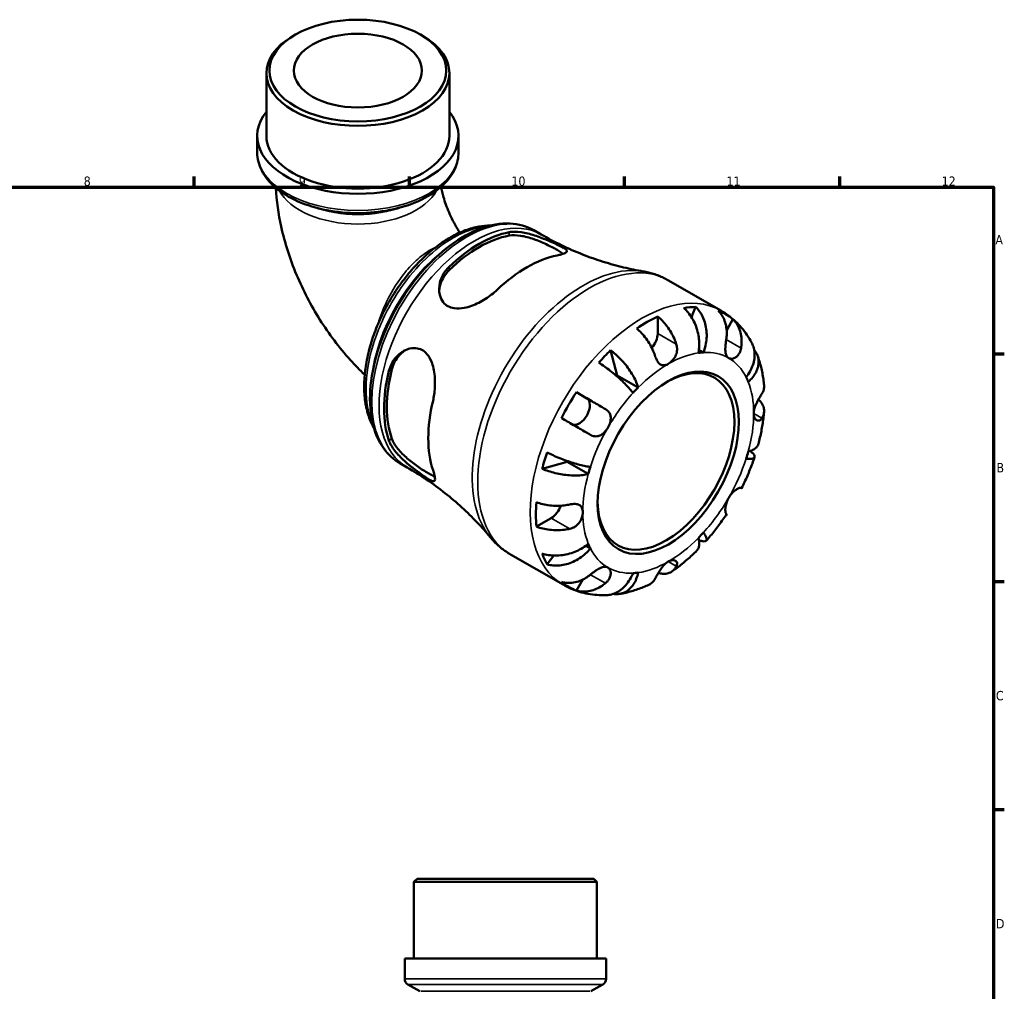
# Model space of a CAD drawing. Header units: millimetres. Extents: x 0 to 902, y -198 to 629.
# Tile 5 of 5: x 504 to 825, y 312 to 629. Entities that reach past the tile are written whole.
import ezdxf

# ---------------------------------------------------------------- set-up
doc = ezdxf.new("R2010")
doc.units = ezdxf.units.MM
for name, color, linetype, lineweight in [('Border (ANSI)', 7, 'Continuous', 70), ('Visible (ANSI)', 7, 'Continuous', 50), ('Visible Narrow (ANSI)', 7, 'Continuous', 35)]:
    doc.layers.add(name, color=color, linetype=linetype, lineweight=lineweight)
doc.styles.add('Note Text (ANSI)', font='tahoma.ttf')

# ---------------------------------------------------------------- blocks, each defined once
blk = doc.blocks.new('Borders Default Border')
at = {"layer": 'Border (ANSI)'}
for p, q in [((560.67, 574), (560.67, 577.45)), ((630.75, 574), (630.75, 577.45)), ((700.83, 574), (700.83, 577.45)), ((770.92, 574), (770.92, 577.45)), ((821, 519.75), (824.45, 519.75)), ((821, 445.5), (824.45, 445.5)), ((821, 371.25), (824.45, 371.25))]:
    blk.add_line(p, q, dxfattribs=at)
at = {"layer": 'Border (ANSI)', "flags": 128}
blk.add_lwpolyline([(20, 20), (20, 574), (821, 574), (821, 20), (20, 20)], dxfattribs=at)
at = {"layer": 'Border (ANSI)', "attachment_point": 7, "style": 'Note Text (ANSI)'}
for s, insert, char_height in [('8', (524.63, 574.33), 3.05), ('9', (594.7, 574.34), 3.05), ('10', (663.96, 574.34), 3.048), ('11', (734.04, 574.4), 3.048), ('12', (804.13, 574.4), 3.048), ('A', (821.63, 555.35), 3.05), ('B', (821.99, 481.1), 3.05), ('C', (821.8, 406.8), 3.05), ('D', (821.81, 332.6), 3.05)]:
    blk.add_mtext(s, dxfattribs=dict(at, insert=insert, char_height=char_height))

msp = doc.modelspace()

# ---------------------------------------------------------------- linework, layer by layer
at = {"layer": 'Visible (ANSI)'}
for p, q in [((593.521, 623.616), (592.79, 623.192)), ((634.374, 623.616), (635.106, 623.192)), ((584.141, 590.687), (584.141, 611.101)), ((643.755, 590.687), (643.755, 611.101)), ((581.16, 585.283), (581.16, 590.687)), ((646.736, 585.283), (646.736, 590.687)), ((671.299, 559.94), (673.66, 558.58)), ((715.109, 543.626), (732.191, 533.789)), ((723.96, 534.982), (722.64, 531.63)), ((711.635, 531.863), (711.635, 526.304)), ((736.143, 530.954), (734.094, 527.405)), ((696.266, 520.862), (698.379, 512.634)), ((726.537, 520.16), (725.052, 521.016)), ((705.238, 508.684), (698.379, 512.634)), ((685.118, 507.178), (688.518, 505.205)), ((682.154, 484.532), (673.985, 482.27)), ((689.013, 480.582), (682.154, 484.532)), ((627.608, 484.071), (629.97, 482.711)), ((676.933, 466.199), (672.125, 463.43)), ((689.695, 456.35), (688.206, 457.207)), ((663.709, 454.368), (680.79, 444.531)), ((677.822, 453.997), (675.566, 451.161)), ((687.185, 446.158), (685.118, 442.576)), ((633.222, 348.741), (632.192, 347.711)), ((691.806, 347.711), (632.192, 347.711)), ((632.192, 322.741), (632.192, 347.711)), ((633.222, 348.741), (690.776, 348.741)), ((690.776, 348.741), (691.806, 347.711)), ((691.806, 322.741), (691.806, 347.711)), ((694.787, 322.741), (629.211, 322.741)), ((629.211, 316.131), (629.211, 322.741)), ((694.787, 316.131), (694.787, 322.741)), ((634.143, 312.094), (630.241, 314.347)), ((689.855, 312.094), (693.757, 314.347))]:
    msp.add_line(p, q, dxfattribs=at)
for centre, start, end in [((631.271, 316.131), 180, 240), ((692.727, 316.131), 300, 0)]:
    msp.add_arc(centre, 2.06, start, end, dxfattribs=at)
for centre, major_axis, ratio in [((613.948, 611.943), (-28.777, 0), 0.5758617), ((613.948, 611.943), (-20.865, 0), 0.5758617), ((715.064, 484.223), (-16.234, -28.19), 0.5780931)]:
    msp.add_ellipse(centre, major_axis=major_axis, ratio=ratio, dxfattribs=at)
for centre, major_axis, ratio, start_param, end_param in [((613.948, 611.101), (-29.807, 0), 0.5758617, 5.5016397, 10.2063236), ((613.948, 590.687), (-32.788, 0), 0.5758617, 5.8534856, 9.8544776), ((613.948, 590.687), (-29.807, 0), 0.5758617, 0, 3.1415927), ((653.454, 519.702), (21.853, 37.948), 0.5780931, 0.4614174, 1.1055115), ((653.454, 519.702), (21.216, 36.843), 0.5780931, 0.4513924, 1.1155365), ((669.046, 510.723), (-22.689, -39.399), 0.5780931, 3.6152766, 4.2348376), ((708.205, 488.173), (25.578, 44.417), 0.5780931, 0.3337497, 0.4477811), ((708.205, 488.173), (25.578, 44.417), 0.5780931, 6.1864849, 6.3760182), ((708.205, 488.173), (25.578, 44.417), 0.5780931, 0.6886978, 0.8782311), ((708.205, 524.329), (-2.42, -4.203), 0.5780931, 1.2344283, 2.3542608), ((708.205, 488.173), (25.578, 44.417), 0.5780931, 1.1191478, 1.2331792), ((715.064, 484.223), (19.649, 34.122), 0.5780931, 0.3587599, 0.4227708), ((714.336, 484.642), (15.72, 27.297), 0.5780931, 2.3704166, 7.0543614), ((653.454, 519.702), (21.853, 37.948), 0.5780931, 2.0322137, 2.6763079), ((653.454, 519.702), (21.216, 36.843), 0.5780931, 2.0221887, 2.6863328), ((708.205, 488.173), (-19.649, -34.122), 0.5780931, 4.2857507, 4.2916177), ((715.064, 484.223), (19.649, 34.122), 0.5780931, 5.8565471, 5.920558), ((708.205, 488.173), (25.578, 44.417), 0.5780931, 1.474096, 1.6636293), ((715.064, 484.223), (-19.649, -34.122), 0.5780931, 4.2857507, 4.3497617), ((669.046, 510.723), (-22.689, -39.399), 0.5780931, 5.1860729, 5.805634), ((686.093, 501.005), (2.42, 4.203), 0.5780931, 3.2062397, 6.2812516), ((708.205, 488.173), (25.578, 44.417), 0.5780931, 1.904546, 2.0185774), ((715.064, 484.223), (19.649, 34.122), 0.5780931, 5.0711489, 5.1351598), ((708.205, 488.173), (-19.649, -34.122), 0.5780931, 5.1283715, 5.1351598), ((715.064, 484.223), (-19.649, -34.122), 0.5780931, 5.0711489, 5.1351598), ((708.205, 488.173), (25.578, 44.417), 0.5780931, 2.2594941, 2.4490274), ((676.933, 470.164), (-2.42, -4.203), 0.5780931, 0.7834645, 1.9106207), ((715.064, 484.223), (19.649, 34.122), 0.5780931, 4.2857507, 4.3497617), ((715.064, 484.223), (-19.649, -34.122), 0.5780931, 5.8565471, 5.920558), ((708.205, 488.173), (-25.578, -44.417), 0.5780931, 5.8315368, 5.9455682), ((715.064, 484.223), (-19.649, -34.122), 0.5780931, 0.3587599, 0.4227708), ((708.205, 488.173), (-25.578, -44.417), 0.5780931, 6.1864849, 6.3760182)]:
    msp.add_ellipse(centre, major_axis=major_axis, ratio=ratio, start_param=start_param, end_param=end_param, dxfattribs=at)
for points, knots in [([(581.16, 585.283), (581.16, 583.261), (581.67, 581.246), (583.644, 577.369), (585.16, 575.522), (589.106, 572.124), (591.601, 570.6), (597.263, 568.1), (600.439, 567.13), (607.118, 565.84), (610.619, 565.517), (617.608, 565.539), (621.095, 565.881), (627.729, 567.204), (630.874, 568.186), (636.52, 570.722), (639.018, 572.278), (643.062, 575.85), (644.622, 577.865), (646.341, 581.726), (646.736, 583.502), (646.736, 585.283)], [3.9269908, 3.9269908, 3.9269908, 3.9269908, 4.2121507, 4.2121507, 4.5164594, 4.5164594, 4.843566, 4.843566, 5.1742181, 5.1742181, 5.5031186, 5.5031186, 5.8312188, 5.8312188, 6.1601667, 6.1601667, 6.4908456, 6.4908456, 6.8175085, 6.8175085, 7.0685835, 7.0685835, 7.0685835, 7.0685835]), ([(587.219, 573.75), (587.445, 569.489), (588.048, 565.277), (590.141, 555.791), (591.834, 550.556), (596.089, 540.403), (598.653, 535.488), (604.539, 526.153), (607.861, 521.733), (613.019, 515.999), (614.569, 514.398), (616.175, 512.86)], [3.2046184, 3.2046184, 3.2046184, 3.2046184, 3.4258285, 3.4258285, 3.7100643, 3.7100643, 3.9943002, 3.9943002, 4.278536, 4.278536, 4.3941821, 4.3941821, 4.3941821, 4.3941821]), ([(641.081, 574.1), (641.254, 573.073), (641.51, 571.93), (642.303, 569.148), (642.902, 567.465), (644.417, 563.96), (645.351, 562.137), (646.637, 559.985), (646.886, 559.582), (647.14, 559.184)], [3.35399005, 3.35399005, 3.35399005, 3.35399005, 3.51743258, 3.51743258, 3.72906455, 3.72906455, 3.95299073, 3.95299073, 4.00528799, 4.00528799, 4.00528799, 4.00528799]), ([(657.047, 561.46), (655.881, 561.465), (654.69, 561.362), (651.991, 560.9), (650.476, 560.485), (647.4, 559.349), (645.839, 558.62), (642.726, 556.874), (641.174, 555.855), (638.122, 553.556), (636.623, 552.278), (633.715, 549.499), (632.306, 547.999), (629.611, 544.818), (628.326, 543.137), (625.906, 539.636), (624.772, 537.816), (622.684, 534.082), (621.729, 532.168), (620.021, 528.291), (619.268, 526.328), (617.983, 522.399), (617.452, 520.433), (616.627, 516.545), (616.334, 514.624), (615.997, 510.871), (615.954, 509.04), (616.127, 505.519), (616.342, 503.827), (617.032, 500.639), (617.505, 499.141), (618.408, 497.057), (618.741, 496.39), (619.106, 495.754)], [7.3893367, 7.3893367, 7.3893367, 7.3893367, 7.5183372, 7.5183372, 7.6780391, 7.6780391, 7.8410825, 7.8410825, 8.005312, 8.005312, 8.1695804, 8.1695804, 8.333524, 8.333524, 8.4971069, 8.4971069, 8.6604617, 8.6604617, 8.8237332, 8.8237332, 8.9871186, 8.9871186, 9.1507607, 9.1507607, 9.3147735, 9.3147735, 9.479116, 9.479116, 9.6432868, 9.6432868, 9.8059086, 9.8059086, 9.8870011, 9.8870011, 9.8870011, 9.8870011]), ([(671.299, 559.94), (668.954, 561.29), (666.269, 562.032), (660.432, 562.272), (657.265, 561.713), (650.694, 559.321), (647.282, 557.421), (640.649, 552.485), (637.43, 549.442), (631.519, 542.547), (628.827, 538.699), (624.224, 530.581), (622.313, 526.312), (619.457, 517.76), (618.515, 513.477), (617.715, 505.302), (617.861, 501.411), (619.289, 494.438), (620.564, 491.345), (623.817, 486.854), (625.581, 485.238), (627.608, 484.071)], [5.4997209, 5.4997209, 5.4997209, 5.4997209, 5.7929356, 5.7929356, 6.1019464, 6.1019464, 6.4276795, 6.4276795, 6.7555425, 6.7555425, 7.0820997, 7.0820997, 7.4080963, 7.4080963, 7.7347334, 7.7347334, 8.0626536, 8.0626536, 8.3877728, 8.3877728, 8.6413135, 8.6413135, 8.6413135, 8.6413135]), ([(663.254, 559.306), (663.262, 559.307), (663.269, 559.308), (663.845, 559.416), (664.469, 559.465), (666.398, 559.449), (667.807, 559.238), (670.708, 558.531), (672.206, 558.039), (674.692, 557.102), (675.687, 556.693), (677.374, 555.965), (678.069, 555.652), (679.373, 555.043), (679.952, 554.76), (681.086, 554.157), (681.54, 553.871), (682.157, 553.287), (682.163, 553.016), (681.543, 552.521), (680.969, 552.294), (679.747, 551.965), (679.321, 551.865), (678.846, 551.767)], [-3.8955408, -3.8955408, -3.8955408, -3.8955408, -3.8922757, -3.8922757, -3.6389439, -3.6389439, -3.1579725, -3.1579725, -2.6857815, -2.6857815, -2.3575836, -2.3575836, -2.0942089, -2.0942089, -1.8110368, -1.8110368, -1.4230694, -1.4230694, -0.8979734, -0.8979734, -0.4181575, -0.4181575, -0.2054532, -0.2054532, -0.2054532, -0.2054532]), ([(663.254, 558.205), (664.283, 558.387), (665.57, 558.375), (668.359, 557.946), (669.862, 557.533), (672.577, 556.582), (673.982, 555.993), (675.962, 555.06), (676.602, 554.741), (677.796, 554.117), (678.351, 553.812), (679.341, 553.242), (679.8, 552.963), (680.426, 552.553), (680.632, 552.411), (680.818, 552.274)], [1.6846427, 1.6846427, 1.6846427, 1.6846427, 2.146151, 2.146151, 2.6076593, 2.6076593, 3.0277054, 3.0277054, 3.2377284, 3.2377284, 3.4477515, 3.4477515, 3.6577745, 3.6577745, 3.7750763, 3.7750763, 3.7750763, 3.7750763]), ([(673.66, 558.58), (675.839, 557.325), (678.064, 556.151), (682.561, 553.983), (684.832, 552.99), (689.372, 551.194), (691.641, 550.393), (696.128, 548.981), (698.346, 548.37), (702.689, 547.332), (704.814, 546.904), (706.872, 546.559)], [5.49972085, 5.49972085, 5.49972085, 5.49972085, 5.5421019, 5.5421019, 5.58448296, 5.58448296, 5.62686401, 5.62686401, 5.66924506, 5.66924506, 5.71162611, 5.71162611, 5.71162611, 5.71162611]), ([(659.245, 540.48), (658.715, 539.979), (658.138, 539.488), (656.232, 538.016), (654.799, 537.107), (651.778, 535.576), (650.172, 534.965), (647.485, 534.429), (646.376, 534.364), (644.603, 534.632), (643.914, 534.859), (642.702, 535.542), (642.191, 535.982), (641.229, 537.197), (640.853, 538.012), (640.338, 540.139), (640.358, 541.504), (640.986, 544.204), (641.609, 545.542), (642.853, 547.186), (643.235, 547.616), (643.653, 548.018)], [-3.9473698, -3.9473698, -3.9473698, -3.9473698, -3.7096209, -3.7096209, -3.209367, -3.209367, -2.6844563, -2.6844563, -2.3019845, -2.3019845, -2.0253087, -2.0253087, -1.7586739, -1.7586739, -1.4150477, -1.4150477, -0.9332676, -0.9332676, -0.4404999, -0.4404999, -0.2526284, -0.2526284, -0.2526284, -0.2526284]), ([(640.448, 540.133), (640.523, 541.184), (640.774, 542.283), (641.766, 544.667), (642.625, 545.915), (643.653, 546.917)], [0.94086717, 0.94086717, 0.94086717, 0.94086717, 1.30160049, 1.30160049, 1.76310877, 1.76310877, 1.76310877, 1.76310877]), ([(715.109, 543.626), (714.599, 543.919), (714.079, 544.194), (713.02, 544.705), (712.481, 544.94), (711.39, 545.372), (710.836, 545.568), (709.719, 545.92), (709.155, 546.075), (708.019, 546.347), (707.447, 546.463), (706.872, 546.559)], [5.49972085, 5.49972085, 5.49972085, 5.49972085, 5.5421019, 5.5421019, 5.58448296, 5.58448296, 5.62686401, 5.62686401, 5.66924506, 5.66924506, 5.71162611, 5.71162611, 5.71162611, 5.71162611]), ([(724.89, 520.001), (725.024, 520.674), (725.117, 521.439), (725.177, 523.009), (725.143, 523.814), (724.983, 525.29), (724.842, 526.097), (724.441, 527.683), (724.181, 528.463), (723.62, 529.842), (723.268, 530.569), (722.47, 531.933), (722.024, 532.57), (721.16, 533.63), (720.665, 534.154), (720.144, 534.612)], [5.4054322, 5.4054322, 5.4054322, 5.4054322, 5.6314379, 5.6314379, 5.8574437, 5.8574437, 6.0826169, 6.0826169, 6.3077901, 6.3077901, 6.5323479, 6.5323479, 6.7569058, 6.7569058, 6.9752088, 6.9752088, 6.9752088, 6.9752088]), ([(723.96, 534.982), (724.453, 534.521), (724.904, 533.993), (725.665, 532.923), (726.041, 532.279), (726.674, 530.899), (726.931, 530.163), (727.299, 528.765), (727.444, 527.974), (727.597, 526.364), (727.605, 525.544), (727.512, 524.044), (727.402, 523.225), (727.05, 521.627), (726.807, 520.847), (726.537, 520.16)], [0.2300349, 0.2300349, 0.2300349, 0.2300349, 0.4483378, 0.4483378, 0.6728957, 0.6728957, 0.8974535, 0.8974535, 1.1226267, 1.1226267, 1.3478, 1.3478, 1.5738057, 1.5738057, 1.7998115, 1.7998115, 1.7998115, 1.7998115]), ([(733.951, 524.391), (734.046, 524.971), (734.107, 525.582), (734.142, 526.961), (734.086, 527.724), (733.869, 529.075), (733.687, 529.787), (733.182, 531.127), (732.859, 531.753), (732.179, 532.798), (731.762, 533.315), (731.293, 533.769)], [5.9143146, 5.9143146, 5.9143146, 5.9143146, 6.0897305, 6.0897305, 6.3151304, 6.3151304, 6.5397196, 6.5397196, 6.7643088, 6.7643088, 6.9824261, 6.9824261, 6.9824261, 6.9824261]), ([(742.22, 523.378), (741.761, 524.218), (741.26, 525.038), (740.17, 526.631), (739.582, 527.404), (738.319, 528.886), (737.645, 529.596), (736.215, 530.94), (735.459, 531.574), (733.875, 532.752), (733.047, 533.296), (732.191, 533.789)], [5.1606161, 5.1606161, 5.1606161, 5.1606161, 5.22843705, 5.22843705, 5.296258, 5.296258, 5.36407895, 5.36407895, 5.4318999, 5.4318999, 5.49972085, 5.49972085, 5.49972085, 5.49972085]), ([(711.635, 531.863), (712.184, 531.417), (712.72, 530.912), (713.684, 529.894), (714.198, 529.286), (715.156, 527.991), (715.602, 527.304), (716.351, 526.004), (716.723, 525.272), (717.294, 523.952), (717.513, 523.368), (717.693, 522.815)], [0.2300371, 0.2300371, 0.2300371, 0.2300371, 0.4481544, 0.4481544, 0.6727436, 0.6727436, 0.8973328, 0.8973328, 1.1227327, 1.1227327, 1.2981486, 1.2981486, 1.2981486, 1.2981486]), ([(736.143, 530.954), (736.612, 530.5), (737.029, 529.984), (737.709, 528.939), (738.032, 528.312), (738.537, 526.973), (738.719, 526.26), (738.936, 524.909), (738.992, 524.146), (738.957, 522.767), (738.896, 522.156), (738.801, 521.576)], [0.2300371, 0.2300371, 0.2300371, 0.2300371, 0.4481544, 0.4481544, 0.6727436, 0.6727436, 0.8973328, 0.8973328, 1.1227327, 1.1227327, 1.2981486, 1.2981486, 1.2981486, 1.2981486]), ([(710.834, 518.865), (710.654, 519.418), (710.435, 520.002), (709.864, 521.322), (709.492, 522.054), (708.743, 523.354), (708.298, 524.041), (707.339, 525.336), (706.825, 525.944), (705.861, 526.962), (705.325, 527.467), (704.776, 527.913)], [5.9143146, 5.9143146, 5.9143146, 5.9143146, 6.0897305, 6.0897305, 6.3151304, 6.3151304, 6.5397196, 6.5397196, 6.7643088, 6.7643088, 6.9824261, 6.9824261, 6.9824261, 6.9824261]), ([(734.752, 518.323), (734.562, 518.433), (734.396, 518.581), (734.103, 518.961), (733.982, 519.196), (733.769, 519.823), (733.698, 520.235), (733.638, 521.133), (733.645, 521.605), (733.699, 522.444), (733.732, 522.793), (733.814, 523.481), (733.861, 523.816), (733.925, 524.227), (733.938, 524.309), (733.951, 524.391)], [0, 0, 0, 0, 0.11375655, 0.11375655, 0.23538098, 0.23538098, 0.39430899, 0.39430899, 0.54630686, 0.54630686, 0.65204055, 0.65204055, 0.75381821, 0.75381821, 0.77933795, 0.77933795, 0.77933795, 0.77933795]), ([(740.433, 512.096), (740.892, 512.673), (741.341, 513.333), (742.097, 514.697), (742.404, 515.401), (742.845, 516.7), (743.02, 517.414), (743.208, 518.826), (743.221, 519.525), (743.119, 520.769), (742.994, 521.429), (742.639, 522.522), (742.442, 522.971), (742.22, 523.378)], [5.4054322, 5.4054322, 5.4054322, 5.4054322, 5.6314379, 5.6314379, 5.8574437, 5.8574437, 6.0826169, 6.0826169, 6.3077901, 6.3077901, 6.5323479, 6.5323479, 6.7012297, 6.7012297, 6.7012297, 6.7012297]), ([(624.081, 514.118), (624.084, 514.128), (624.086, 514.138), (624.28, 514.912), (624.548, 515.641), (625.525, 517.623), (626.41, 518.753), (628.472, 520.494), (629.646, 521.118), (631.701, 521.605), (632.553, 521.639), (634.028, 521.352), (634.648, 521.103), (635.828, 520.337), (636.364, 519.813), (637.456, 518.324), (637.932, 517.288), (638.751, 514.624), (638.993, 512.91), (639.116, 509.578), (639.028, 507.956), (638.705, 505.724), (638.579, 505.059), (638.427, 504.422)], [-3.8955408, -3.8955408, -3.8955408, -3.8955408, -3.8922757, -3.8922757, -3.6389439, -3.6389439, -3.1579725, -3.1579725, -2.6857815, -2.6857815, -2.3575836, -2.3575836, -2.0942089, -2.0942089, -1.8110368, -1.8110368, -1.4230694, -1.4230694, -0.8979734, -0.8979734, -0.4181575, -0.4181575, -0.2054532, -0.2054532, -0.2054532, -0.2054532]), ([(625.034, 514.667), (625.388, 516.06), (626.04, 517.43), (627.616, 519.49), (628.45, 520.264), (629.33, 520.857)], [1.68464271, 1.68464271, 1.68464271, 1.68464271, 2.14615099, 2.14615099, 2.50934777, 2.50934777, 2.50934777, 2.50934777]), ([(696.266, 520.862), (696.844, 520.436), (697.423, 519.961), (698.488, 519.016), (699.069, 518.457), (700.189, 517.278), (700.727, 516.659), (701.664, 515.496), (702.148, 514.845), (703.031, 513.537), (703.43, 512.878), (704.082, 511.686), (704.395, 511.042), (704.907, 509.801), (705.104, 509.203), (705.238, 508.684)], [0.2300349, 0.2300349, 0.2300349, 0.2300349, 0.4483378, 0.4483378, 0.6728957, 0.6728957, 0.8974535, 0.8974535, 1.1226267, 1.1226267, 1.3478, 1.3478, 1.5738057, 1.5738057, 1.7998115, 1.7998115, 1.7998115, 1.7998115]), ([(717.693, 522.815), (717.76, 522.609), (717.814, 522.399), (717.898, 521.952), (717.925, 521.715), (717.948, 521.171), (717.932, 520.864), (717.808, 519.997), (717.634, 519.453), (717.116, 518.398), (716.77, 517.906), (715.968, 517.037), (715.518, 516.675), (715.064, 516.414)], [-0.78516465, -0.78516465, -0.78516465, -0.78516465, -0.71674204, -0.71674204, -0.64259311, -0.64259311, -0.54817339, -0.54817339, -0.37584493, -0.37584493, -0.19265918, -0.19265918, 0, 0, 0, 0]), ([(738.801, 521.576), (738.781, 521.454), (738.758, 521.333), (738.658, 520.899), (738.561, 520.597), (738.308, 520.005), (738.15, 519.722), (737.705, 519.1), (737.399, 518.799), (736.678, 518.307), (736.263, 518.152), (735.455, 518.061), (735.072, 518.136), (734.752, 518.323)], [-0.78090098, -0.78090098, -0.78090098, -0.78090098, -0.74249641, -0.74249641, -0.64168011, -0.64168011, -0.53308797, -0.53308797, -0.37727943, -0.37727943, -0.19250343, -0.19250343, 0, 0, 0, 0]), ([(743.053, 521.015), (743.229, 520.804), (743.386, 520.589), (743.815, 519.924), (744.068, 519.399), (744.405, 518.303), (744.49, 517.731), (744.512, 516.664), (744.451, 516.071), (744.161, 514.886), (743.931, 514.293), (743.385, 513.227), (743.019, 512.655), (742.142, 511.559), (741.631, 511.037), (741.115, 510.585)], [0.343344, 0.343344, 0.343344, 0.343344, 0.4483378, 0.4483378, 0.6728957, 0.6728957, 0.8974535, 0.8974535, 1.1226267, 1.1226267, 1.3478, 1.3478, 1.5738057, 1.5738057, 1.7998115, 1.7998115, 1.7998115, 1.7998115]), ([(703.592, 506.947), (703.321, 507.322), (702.974, 507.762), (702.169, 508.694), (701.713, 509.187), (700.808, 510.113), (700.276, 510.631), (699.146, 511.679), (698.546, 512.208), (697.417, 513.167), (696.783, 513.686), (695.498, 514.69), (694.847, 515.176), (693.68, 516.013), (693.057, 516.441), (692.45, 516.837)], [5.4054322, 5.4054322, 5.4054322, 5.4054322, 5.6314379, 5.6314379, 5.8574437, 5.8574437, 6.0826169, 6.0826169, 6.3077901, 6.3077901, 6.5323479, 6.5323479, 6.7569058, 6.7569058, 6.9752088, 6.9752088, 6.9752088, 6.9752088]), ([(715.064, 516.414), (714.721, 516.216), (714.38, 516.079), (713.679, 515.929), (713.326, 515.936), (712.692, 516.125), (712.411, 516.29), (711.926, 516.736), (711.721, 516.995), (711.415, 517.489), (711.306, 517.695), (711.112, 518.111), (711.027, 518.318), (710.909, 518.642), (710.871, 518.753), (710.834, 518.865)], [0, 0, 0, 0, 0.14558971, 0.14558971, 0.30930841, 0.30930841, 0.45830506, 0.45830506, 0.58735107, 0.58735107, 0.66775406, 0.66775406, 0.73999155, 0.73999155, 0.77632248, 0.77632248, 0.77632248, 0.77632248]), ([(746.267, 509.445), (746.206, 510.111), (746.13, 510.775), (745.946, 512.095), (745.838, 512.752), (745.59, 514.058), (745.449, 514.708), (745.134, 515.998), (744.959, 516.638), (744.572, 517.909), (744.361, 518.539), (744.131, 519.163)], [4.81274509, 4.81274509, 4.81274509, 4.81274509, 4.86032414, 4.86032414, 4.90790319, 4.90790319, 4.95548224, 4.95548224, 5.00306129, 5.00306129, 5.05064034, 5.05064034, 5.05064034, 5.05064034]), ([(685.118, 507.178), (685.746, 506.816), (686.402, 506.438), (687.649, 505.718), (688.354, 505.312), (689.767, 504.496), (690.476, 504.087), (691.756, 503.347), (692.445, 502.949), (693.622, 502.268), (694.121, 501.979), (694.576, 501.716)], [0.2300371, 0.2300371, 0.2300371, 0.2300371, 0.4481544, 0.4481544, 0.6727436, 0.6727436, 0.8973328, 0.8973328, 1.1227327, 1.1227327, 1.2981486, 1.2981486, 1.2981486, 1.2981486]), ([(745.536, 506.657), (745.745, 506.984), (745.921, 507.339), (746.207, 508.161), (746.283, 508.634), (746.284, 509.19), (746.278, 509.316), (746.266, 509.445)], [5.9143146, 5.9143146, 5.9143146, 5.9143146, 6.08973048, 6.08973048, 6.31513039, 6.31513039, 6.37937397, 6.37937397, 6.37937397, 6.37937397]), ([(742.906, 500.256), (742.906, 500.612), (742.948, 500.99), (743.117, 501.812), (743.251, 502.253), (743.635, 503.271), (743.904, 503.836), (744.379, 504.737), (744.575, 505.081), (744.903, 505.639), (745.038, 505.861), (745.294, 506.276), (745.414, 506.467), (745.528, 506.646), (745.532, 506.651), (745.536, 506.657)], [-3.37535926, -3.37535926, -3.37535926, -3.37535926, -3.24472064, -3.24472064, -3.10081281, -3.10081281, -2.91318515, -2.91318515, -2.78540812, -2.78540812, -2.69094331, -2.69094331, -2.59427293, -2.59427293, -2.59108226, -2.59108226, -2.59108226, -2.59108226]), ([(744.443, 504.843), (744.81, 504.504), (745.123, 504.15), (745.652, 503.412), (745.896, 502.96), (746.212, 502.038), (746.285, 501.567), (746.283, 500.704), (746.207, 500.231), (745.921, 499.409), (745.745, 499.054), (745.536, 498.727)], [0.2567891, 0.2567891, 0.2567891, 0.2567891, 0.4481544, 0.4481544, 0.6727436, 0.6727436, 0.8973328, 0.8973328, 1.1227327, 1.1227327, 1.2981486, 1.2981486, 1.2981486, 1.2981486]), ([(694.576, 501.716), (694.672, 501.661), (694.765, 501.602), (695.091, 501.378), (695.305, 501.194), (695.691, 500.769), (695.858, 500.526), (696.175, 499.883), (696.282, 499.467), (696.349, 498.496), (696.277, 497.941), (695.953, 496.789), (695.697, 496.204), (695.377, 495.648)], [-0.78090098, -0.78090098, -0.78090098, -0.78090098, -0.74249641, -0.74249641, -0.64168011, -0.64168011, -0.53308797, -0.53308797, -0.37727943, -0.37727943, -0.19250343, -0.19250343, 0, 0, 0, 0]), ([(744.434, 490.337), (744.617, 491.036), (744.789, 491.735), (745.109, 493.133), (745.256, 493.833), (745.527, 495.231), (745.65, 495.93), (745.871, 497.326), (745.969, 498.024), (746.139, 499.417), (746.211, 500.112), (746.27, 500.807)], [4.36891863, 4.36891863, 4.36891863, 4.36891863, 4.41717578, 4.41717578, 4.46543292, 4.46543292, 4.51369006, 4.51369006, 4.5619472, 4.5619472, 4.61020434, 4.61020434, 4.61020434, 4.61020434]), ([(689.726, 493.316), (689.271, 493.579), (688.772, 493.868), (687.595, 494.548), (686.906, 494.947), (685.626, 495.686), (684.917, 496.095), (683.504, 496.911), (682.799, 497.318), (681.552, 498.037), (680.896, 498.416), (680.268, 498.778)], [5.9143146, 5.9143146, 5.9143146, 5.9143146, 6.0897305, 6.0897305, 6.3151304, 6.3151304, 6.5397196, 6.5397196, 6.7643088, 6.7643088, 6.9824261, 6.9824261, 6.9824261, 6.9824261]), ([(745.536, 498.727), (745.478, 498.636), (745.417, 498.552), (745.239, 498.336), (745.116, 498.221), (744.838, 498.032), (744.683, 497.967), (744.282, 497.899), (744.037, 497.95), (743.552, 498.249), (743.326, 498.523), (742.998, 499.264), (742.906, 499.732), (742.906, 500.256)], [-0.77507703, -0.77507703, -0.77507703, -0.77507703, -0.72560399, -0.72560399, -0.63594265, -0.63594265, -0.53365641, -0.53365641, -0.3753162, -0.3753162, -0.19216783, -0.19216783, 0, 0, 0, 0]), ([(695.377, 495.648), (695.187, 495.32), (694.976, 495.005), (694.502, 494.398), (694.238, 494.111), (693.589, 493.531), (693.197, 493.269), (692.391, 492.916), (691.985, 492.822), (691.287, 492.804), (691.001, 492.837), (690.446, 492.975), (690.179, 493.078), (689.855, 493.244), (689.79, 493.279), (689.726, 493.316)], [0, 0, 0, 0, 0.11375655, 0.11375655, 0.23538098, 0.23538098, 0.39430899, 0.39430899, 0.54630686, 0.54630686, 0.65204055, 0.65204055, 0.75381821, 0.75381821, 0.77933795, 0.77933795, 0.77933795, 0.77933795]), ([(638.427, 481.76), (638.597, 481.245), (638.734, 480.781), (639.056, 479.51), (639.127, 478.906), (638.942, 478.191), (638.667, 478.102), (637.785, 478.412), (637.286, 478.685), (636.166, 479.395), (635.624, 479.761), (634.424, 480.603), (633.787, 481.064), (632.252, 482.213), (631.357, 482.911), (629.255, 484.666), (628.082, 485.747), (626.055, 487.965), (625.205, 489.109), (624.403, 490.638), (624.221, 491.053), (624.081, 491.456)], [-3.9473698, -3.9473698, -3.9473698, -3.9473698, -3.7096209, -3.7096209, -3.209367, -3.209367, -2.6844563, -2.6844563, -2.3019845, -2.3019845, -2.0253087, -2.0253087, -1.7586739, -1.7586739, -1.4150477, -1.4150477, -0.9332676, -0.9332676, -0.4404999, -0.4404999, -0.2526284, -0.2526284, -0.2526284, -0.2526284]), ([(638.979, 479.744), (638.759, 479.839), (638.522, 479.95), (637.842, 480.29), (637.37, 480.546), (636.875, 480.831), (636.38, 481.116), (635.838, 481.444), (634.7, 482.165), (634.103, 482.559), (632.305, 483.805), (631.092, 484.729), (628.912, 486.605), (627.804, 487.702), (626.04, 489.908), (625.388, 491.02), (625.034, 492.004)], [-0.3326622, -0.3326622, -0.3326622, -0.3326622, -0.2100231, -0.2100231, 0, 0, 0, 0.2100231, 0.2100231, 0.4200461, 0.4200461, 0.8400922, 0.8400922, 1.3016005, 1.3016005, 1.7631088, 1.7631088, 1.7631088, 1.7631088]), ([(675.566, 487.593), (676.213, 487.266), (676.895, 486.942), (678.204, 486.35), (678.951, 486.03), (680.463, 485.419), (681.229, 485.129), (682.624, 484.63), (683.382, 484.375), (684.854, 483.918), (685.568, 483.716), (686.821, 483.393), (687.475, 483.243), (688.683, 483.009), (689.236, 482.926), (689.695, 482.878)], [0.2300349, 0.2300349, 0.2300349, 0.2300349, 0.4483378, 0.4483378, 0.6728957, 0.6728957, 0.8974535, 0.8974535, 1.1226267, 1.1226267, 1.3478, 1.3478, 1.5738057, 1.5738057, 1.7998115, 1.7998115, 1.7998115, 1.7998115]), ([(741.777, 488.072), (741.853, 488.012), (741.925, 487.953), (742.307, 487.633), (742.588, 487.362), (742.994, 486.868), (743.119, 486.645), (743.221, 486.282), (743.208, 486.108), (743.02, 485.826), (742.845, 485.718), (742.404, 485.573), (742.097, 485.523), (741.341, 485.497), (740.892, 485.519), (740.433, 485.567)], [0.3998791, 0.3998791, 0.3998791, 0.3998791, 0.4483378, 0.4483378, 0.6728957, 0.6728957, 0.8974535, 0.8974535, 1.1226267, 1.1226267, 1.3478, 1.3478, 1.5738057, 1.5738057, 1.7998115, 1.7998115, 1.7998115, 1.7998115]), ([(741.115, 487.864), (741.631, 488.006), (742.142, 488.192), (743.019, 488.628), (743.385, 488.877), (743.931, 489.375), (744.161, 489.668), (744.36, 490.098), (744.402, 490.217), (744.433, 490.337)], [5.40543217, 5.40543217, 5.40543217, 5.40543217, 5.63143793, 5.63143793, 5.85744368, 5.85744368, 6.08261689, 6.08261689, 6.16604507, 6.16604507, 6.16604507, 6.16604507]), ([(738.976, 475.946), (739.306, 476.607), (739.626, 477.271), (740.247, 478.607), (740.547, 479.278), (741.128, 480.627), (741.409, 481.304), (741.949, 482.664), (742.209, 483.346), (742.707, 484.715), (742.946, 485.401), (743.173, 486.089)], [4.03168743, 4.03168743, 4.03168743, 4.03168743, 4.07951521, 4.07951521, 4.127343, 4.127343, 4.17517078, 4.17517078, 4.22299856, 4.22299856, 4.27082635, 4.27082635, 4.27082635, 4.27082635]), ([(657.037, 460.019), (655.705, 461.626), (654.269, 463.249), (651.191, 466.484), (649.55, 468.097), (646.076, 471.269), (644.244, 472.829), (640.413, 475.854), (638.414, 477.32), (634.282, 480.121), (632.149, 481.456), (629.97, 482.711)], [2.14622294, 2.14622294, 2.14622294, 2.14622294, 2.18860399, 2.18860399, 2.23098504, 2.23098504, 2.27336609, 2.27336609, 2.31574715, 2.31574715, 2.3581282, 2.3581282, 2.3581282, 2.3581282]), ([(689.013, 480.582), (688.498, 480.439), (687.882, 480.314), (686.553, 480.138), (685.839, 480.089), (684.482, 480.059), (683.713, 480.076), (682.138, 480.187), (681.333, 480.282), (679.858, 480.512), (679.052, 480.669), (677.471, 481.049), (676.696, 481.272), (675.345, 481.72), (674.644, 481.984), (673.985, 482.27)], [5.4054322, 5.4054322, 5.4054322, 5.4054322, 5.6314379, 5.6314379, 5.8574437, 5.8574437, 6.0826169, 6.0826169, 6.3077901, 6.3077901, 6.5323479, 6.5323479, 6.7569058, 6.7569058, 6.9752088, 6.9752088, 6.9752088, 6.9752088]), ([(734.752, 472.798), (734.941, 473.126), (735.153, 473.44), (735.623, 474.049), (735.883, 474.339), (736.497, 474.939), (736.85, 475.223), (737.5, 475.667), (737.791, 475.826), (738.21, 476.005), (738.359, 476.052), (738.598, 476.095), (738.69, 476.093), (738.773, 476.066), (738.788, 476.059), (738.801, 476.051)], [0, 0, 0, 0, 0.11375655, 0.11375655, 0.23538098, 0.23538098, 0.39430899, 0.39430899, 0.54630686, 0.54630686, 0.65204055, 0.65204055, 0.75381821, 0.75381821, 0.77933795, 0.77933795, 0.77933795, 0.77933795]), ([(738.801, 476.051), (738.896, 475.995), (738.957, 475.959), (738.992, 475.936), (738.936, 475.967), (738.804, 476.042), (738.777, 476.057), (738.746, 476.075)], [5.9143146, 5.9143146, 5.9143146, 5.9143146, 6.08973048, 6.08973048, 6.31513039, 6.31513039, 6.36380818, 6.36380818, 6.36380818, 6.36380818]), ([(733.951, 467.651), (733.931, 467.663), (733.912, 467.679), (733.843, 467.755), (733.798, 467.842), (733.72, 468.09), (733.688, 468.255), (733.641, 468.743), (733.64, 469.096), (733.726, 469.98), (733.828, 470.518), (734.179, 471.654), (734.431, 472.242), (734.752, 472.798)], [-0.78090098, -0.78090098, -0.78090098, -0.78090098, -0.74249641, -0.74249641, -0.64168011, -0.64168011, -0.53308797, -0.53308797, -0.37727943, -0.37727943, -0.19250343, -0.19250343, 0, 0, 0, 0]), ([(672.125, 471.361), (672.787, 471.109), (673.492, 470.898), (674.856, 470.573), (675.64, 470.433), (677.242, 470.251), (678.059, 470.209), (679.559, 470.21), (680.38, 470.254), (681.808, 470.419), (682.423, 470.52), (682.992, 470.641)], [0.2300371, 0.2300371, 0.2300371, 0.2300371, 0.4481544, 0.4481544, 0.6727436, 0.6727436, 0.8973328, 0.8973328, 1.1227327, 1.1227327, 1.2981486, 1.2981486, 1.2981486, 1.2981486]), ([(682.992, 470.641), (683.149, 470.674), (683.305, 470.703), (683.739, 470.772), (684.012, 470.801), (684.574, 470.826), (684.857, 470.817), (685.531, 470.728), (685.886, 470.614), (686.524, 470.227), (686.779, 469.936), (687.134, 469.18), (687.222, 468.713), (687.222, 468.189)], [-0.77507703, -0.77507703, -0.77507703, -0.77507703, -0.72560399, -0.72560399, -0.63594265, -0.63594265, -0.53365641, -0.53365641, -0.3753162, -0.3753162, -0.19216783, -0.19216783, 0, 0, 0, 0]), ([(687.222, 468.189), (687.222, 467.833), (687.181, 467.455), (687.006, 466.637), (686.864, 466.2), (686.416, 465.219), (686.078, 464.694), (685.371, 463.926), (685.051, 463.653), (684.447, 463.255), (684.177, 463.111), (683.613, 462.873), (683.319, 462.782), (683.012, 462.715), (683.002, 462.712), (682.992, 462.71)], [-3.37535926, -3.37535926, -3.37535926, -3.37535926, -3.24472064, -3.24472064, -3.10081281, -3.10081281, -2.91318515, -2.91318515, -2.78540812, -2.78540812, -2.69094331, -2.69094331, -2.59427293, -2.59427293, -2.59108226, -2.59108226, -2.59108226, -2.59108226]), ([(727.442, 458.843), (727.924, 459.384), (728.399, 459.933), (729.335, 461.049), (729.796, 461.615), (730.703, 462.762), (731.149, 463.343), (732.027, 464.52), (732.458, 465.116), (733.304, 466.321), (733.719, 466.93), (734.126, 467.546)], [3.58316782, 3.58316782, 3.58316782, 3.58316782, 3.63099395, 3.63099395, 3.67882009, 3.67882009, 3.72664622, 3.72664622, 3.77447236, 3.77447236, 3.82229849, 3.82229849, 3.82229849, 3.82229849]), ([(734.126, 467.546), (734.126, 467.546), (734.125, 467.547), (734.107, 467.559), (734.046, 467.595), (733.951, 467.651)], [1.09026008, 1.09026008, 1.09026008, 1.09026008, 1.12273273, 1.12273273, 1.29814862, 1.29814862, 1.29814862, 1.29814862]), ([(682.992, 462.71), (682.423, 462.59), (681.808, 462.489), (680.38, 462.324), (679.559, 462.28), (678.059, 462.279), (677.242, 462.321), (675.64, 462.503), (674.856, 462.643), (673.492, 462.968), (672.787, 463.179), (672.125, 463.43)], [5.9143146, 5.9143146, 5.9143146, 5.9143146, 6.0897305, 6.0897305, 6.3151304, 6.3151304, 6.5397196, 6.5397196, 6.7643088, 6.7643088, 6.9824261, 6.9824261, 6.9824261, 6.9824261]), ([(657.037, 460.019), (657.409, 459.571), (657.796, 459.134), (658.601, 458.288), (659.019, 457.878), (659.884, 457.088), (660.331, 456.708), (661.253, 455.98), (661.727, 455.633), (662.7, 454.973), (663.199, 454.661), (663.709, 454.368)], [2.14622294, 2.14622294, 2.14622294, 2.14622294, 2.18860399, 2.18860399, 2.23098504, 2.23098504, 2.27336609, 2.27336609, 2.31574715, 2.31574715, 2.3581282, 2.3581282, 2.3581282, 2.3581282]), ([(724.393, 455.629), (724.483, 455.718), (724.567, 455.816), (724.842, 456.208), (724.983, 456.555), (725.143, 457.28), (725.177, 457.724), (725.117, 458.705), (725.024, 459.242), (724.89, 459.762)], [1.03819276, 1.03819276, 1.03819276, 1.03819276, 1.12262674, 1.12262674, 1.34779995, 1.34779995, 1.5738057, 1.5738057, 1.79981146, 1.79981146, 1.79981146, 1.79981146]), ([(726.537, 461.498), (726.807, 461.123), (727.05, 460.744), (727.402, 460.072), (727.512, 459.779), (727.605, 459.321), (727.597, 459.113), (727.444, 458.805), (727.299, 458.704), (726.931, 458.607), (726.674, 458.602), (726.041, 458.702), (725.665, 458.808), (725.205, 458.973), (725.128, 459.002), (725.048, 459.032)], [5.4054322, 5.4054322, 5.4054322, 5.4054322, 5.6314379, 5.6314379, 5.8574437, 5.8574437, 6.0826169, 6.0826169, 6.3077901, 6.3077901, 6.5323479, 6.5323479, 6.7569058, 6.7569058, 6.7999154, 6.7999154, 6.7999154, 6.7999154]), ([(673.985, 454.663), (674.644, 454.442), (675.345, 454.276), (676.696, 454.06), (677.471, 453.993), (679.052, 453.984), (679.858, 454.043), (681.333, 454.248), (682.138, 454.412), (683.713, 454.858), (684.482, 455.14), (685.839, 455.739), (686.553, 456.111), (687.882, 456.946), (688.498, 457.409), (689.013, 457.86)], [0.2300349, 0.2300349, 0.2300349, 0.2300349, 0.4483378, 0.4483378, 0.6728957, 0.6728957, 0.8974535, 0.8974535, 1.1226267, 1.1226267, 1.3478, 1.3478, 1.5738057, 1.5738057, 1.7998115, 1.7998115, 1.7998115, 1.7998115]), ([(689.695, 456.35), (689.236, 455.773), (688.683, 455.173), (687.475, 454.069), (686.821, 453.564), (685.568, 452.734), (684.854, 452.331), (683.382, 451.657), (682.624, 451.387), (681.229, 451.006), (680.463, 450.859), (678.951, 450.715), (678.204, 450.719), (676.895, 450.841), (676.213, 450.967), (675.566, 451.161)], [5.4054322, 5.4054322, 5.4054322, 5.4054322, 5.6314379, 5.6314379, 5.8574437, 5.8574437, 6.0826169, 6.0826169, 6.3077901, 6.3077901, 6.5323479, 6.5323479, 6.7569058, 6.7569058, 6.9752088, 6.9752088, 6.9752088, 6.9752088]), ([(716.245, 448.813), (716.817, 449.21), (717.384, 449.619), (718.505, 450.461), (719.06, 450.894), (720.159, 451.783), (720.703, 452.238), (721.778, 453.171), (722.31, 453.648), (723.361, 454.623), (723.881, 455.121), (724.394, 455.629)], [3.2437468, 3.2437468, 3.2437468, 3.2437468, 3.29200675, 3.29200675, 3.34026669, 3.34026669, 3.38852664, 3.38852664, 3.43678658, 3.43678658, 3.48504653, 3.48504653, 3.48504653, 3.48504653]), ([(715.064, 452.032), (715.372, 452.209), (715.679, 452.338), (716.299, 452.5), (716.607, 452.522), (717.232, 452.437), (717.518, 452.291), (717.829, 451.92), (717.906, 451.738), (717.949, 451.383), (717.938, 451.221), (717.862, 450.88), (717.795, 450.702), (717.699, 450.515), (717.696, 450.509), (717.693, 450.503)], [-3.37535926, -3.37535926, -3.37535926, -3.37535926, -3.24472064, -3.24472064, -3.10081281, -3.10081281, -2.91318515, -2.91318515, -2.78540812, -2.78540812, -2.69094331, -2.69094331, -2.59427293, -2.59427293, -2.59108226, -2.59108226, -2.59108226, -2.59108226]), ([(689.726, 447.791), (689.822, 447.87), (689.919, 447.948), (690.276, 448.234), (690.542, 448.439), (691.102, 448.853), (691.396, 449.059), (692.111, 449.526), (692.524, 449.765), (693.398, 450.169), (693.842, 450.307), (694.676, 450.382), (695.056, 450.309), (695.377, 450.123)], [-0.78090098, -0.78090098, -0.78090098, -0.78090098, -0.74249641, -0.74249641, -0.64168011, -0.64168011, -0.53308797, -0.53308797, -0.37727943, -0.37727943, -0.19250343, -0.19250343, 0, 0, 0, 0]), ([(695.377, 450.123), (695.566, 450.013), (695.733, 449.865), (696.022, 449.487), (696.138, 449.254), (696.317, 448.647), (696.349, 448.257), (696.252, 447.45), (696.131, 447.043), (695.798, 446.365), (695.627, 446.095), (695.23, 445.589), (695.009, 445.355), (694.703, 445.082), (694.64, 445.029), (694.576, 444.976)], [0, 0, 0, 0, 0.11375655, 0.11375655, 0.23538098, 0.23538098, 0.39430899, 0.39430899, 0.54630686, 0.54630686, 0.65204055, 0.65204055, 0.75381821, 0.75381821, 0.77933795, 0.77933795, 0.77933795, 0.77933795]), ([(710.834, 446.553), (710.884, 446.648), (710.937, 446.749), (711.094, 447.046), (711.205, 447.253), (711.463, 447.723), (711.612, 447.988), (712.025, 448.691), (712.301, 449.133), (712.954, 450.071), (713.333, 450.55), (714.164, 451.408), (714.611, 451.771), (715.064, 452.032)], [-0.77507703, -0.77507703, -0.77507703, -0.77507703, -0.72560399, -0.72560399, -0.63594265, -0.63594265, -0.53365641, -0.53365641, -0.3753162, -0.3753162, -0.19216783, -0.19216783, 0, 0, 0, 0]), ([(717.693, 450.503), (717.513, 450.157), (717.294, 449.825), (716.723, 449.163), (716.351, 448.859), (715.602, 448.422), (715.156, 448.248), (714.198, 448.057), (713.684, 448.041), (712.778, 448.127), (712.314, 448.219), (711.835, 448.367)], [5.9143146, 5.9143146, 5.9143146, 5.9143146, 6.0897305, 6.0897305, 6.3151304, 6.3151304, 6.5397196, 6.5397196, 6.7643088, 6.7643088, 6.9557614, 6.9557614, 6.9557614, 6.9557614]), ([(680.268, 445.391), (680.896, 445.213), (681.552, 445.111), (682.799, 445.046), (683.504, 445.081), (684.917, 445.316), (685.626, 445.516), (686.906, 446.005), (687.595, 446.339), (688.772, 447.06), (689.271, 447.418), (689.726, 447.791)], [0.2300371, 0.2300371, 0.2300371, 0.2300371, 0.4481544, 0.4481544, 0.6727436, 0.6727436, 0.8973328, 0.8973328, 1.1227327, 1.1227327, 1.2981486, 1.2981486, 1.2981486, 1.2981486]), ([(694.664, 441.079), (695.14, 441.089), (695.643, 441.144), (696.783, 441.388), (697.417, 441.611), (698.546, 442.147), (699.146, 442.509), (700.276, 443.38), (700.808, 443.89), (701.713, 444.922), (702.169, 445.541), (702.974, 446.879), (703.321, 447.599), (703.592, 448.285)], [0.499025, 0.499025, 0.499025, 0.499025, 0.6728957, 0.6728957, 0.8974535, 0.8974535, 1.1226267, 1.1226267, 1.3478, 1.3478, 1.5738057, 1.5738057, 1.7998115, 1.7998115, 1.7998115, 1.7998115]), ([(705.238, 448.445), (705.104, 447.772), (704.907, 447.067), (704.395, 445.757), (704.082, 445.152), (703.43, 444.144), (703.031, 443.648), (702.148, 442.8), (701.664, 442.449), (700.727, 441.932), (700.189, 441.718), (699.069, 441.459), (698.488, 441.414), (697.686, 441.451), (697.411, 441.481), (697.129, 441.529)], [5.4054322, 5.4054322, 5.4054322, 5.4054322, 5.6314379, 5.6314379, 5.8574437, 5.8574437, 6.0826169, 6.0826169, 6.3077901, 6.3077901, 6.5323479, 6.5323479, 6.7569058, 6.7569058, 6.8657781, 6.8657781, 6.8657781, 6.8657781]), ([(708.764, 444.508), (708.887, 444.565), (709.005, 444.626), (709.492, 444.91), (709.864, 445.213), (710.435, 445.876), (710.654, 446.207), (710.834, 446.553)], [0.83038415, 0.83038415, 0.83038415, 0.83038415, 0.89733283, 0.89733283, 1.12273273, 1.12273273, 1.29814862, 1.29814862, 1.29814862, 1.29814862]), ([(680.79, 444.531), (681.637, 444.043), (682.513, 443.605), (684.304, 442.833), (685.221, 442.499), (687.078, 441.938), (688.019, 441.711), (689.913, 441.36), (690.864, 441.236), (692.767, 441.086), (693.718, 441.059), (694.664, 441.078)], [2.3581282, 2.3581282, 2.3581282, 2.3581282, 2.42516834, 2.42516834, 2.49220847, 2.49220847, 2.55924861, 2.55924861, 2.62628875, 2.62628875, 2.69332888, 2.69332888, 2.69332888, 2.69332888]), ([(694.576, 444.976), (694.121, 444.604), (693.622, 444.246), (692.445, 443.524), (691.756, 443.19), (690.476, 442.701), (689.767, 442.502), (688.354, 442.267), (687.649, 442.232), (686.402, 442.297), (685.746, 442.398), (685.118, 442.576)], [5.9143146, 5.9143146, 5.9143146, 5.9143146, 6.0897305, 6.0897305, 6.3151304, 6.3151304, 6.5397196, 6.5397196, 6.7643088, 6.7643088, 6.9824261, 6.9824261, 6.9824261, 6.9824261]), ([(699.275, 441.518), (699.931, 441.629), (700.583, 441.759), (701.877, 442.057), (702.52, 442.224), (703.796, 442.593), (704.429, 442.795), (705.685, 443.231), (706.308, 443.465), (707.544, 443.964), (708.157, 444.228), (708.764, 444.508)], [2.8033798, 2.8033798, 2.8033798, 2.8033798, 2.85095897, 2.85095897, 2.89853813, 2.89853813, 2.9461173, 2.9461173, 2.99369647, 2.99369647, 3.04127564, 3.04127564, 3.04127564, 3.04127564])]:
    msp.add_open_spline(points, degree=3, knots=knots, dxfattribs=at)
at = {"layer": 'Visible Narrow (ANSI)'}
for p, q in [((663.254, 558.205), (663.254, 559.306)), ((643.653, 546.917), (643.653, 548.018)), ((717.693, 522.815), (711.635, 526.304)), ((738.801, 521.576), (733.948, 524.371)), ((625.034, 514.667), (624.081, 514.118)), ((694.576, 501.716), (688.518, 505.205)), ((745.536, 498.727), (742.906, 500.241)), ((625.034, 492.004), (624.081, 491.456)), ((682.992, 462.71), (676.933, 466.199)), ((717.693, 450.503), (715.051, 452.024)), ((694.576, 444.976), (689.711, 447.778)), ((629.615, 316.131), (694.383, 316.131)), ((693.366, 314.347), (630.632, 314.347)), ((634.486, 312.094), (689.513, 312.094))]:
    msp.add_line(p, q, dxfattribs=at)
for centre, major_axis, ratio, start_param, end_param in [((613.948, 585.283), (32.788, 0), 0.5758617, 3.1415927, 6.2831853), ((613.948, 577.404), (26.826, 0), 0.5758617, 3.4376842, 5.9870938), ((613.948, 580.524), (26.826, 0), 0.5758617, 4.1391018, 5.2856761), ((649.453, 522.005), (-21.845, -37.935), 0.5780931, 3.1415927, 6.2831853), ((651.815, 520.645), (21.845, 37.935), 0.5780931, 0, 3.1415927), ((644.949, 555.756), (-1.028, 1.785), 0.5780931, 5.4997209, 6.2831853), ((646.563, 523.67), (-20.046, -34.811), 0.5780931, 4.060376, 5.364402), ((638.31, 554.294), (-1.028, 1.785), 0.5780931, 1.7164371, 1.9105552), ((689.409, 498.997), (-25.7, -44.629), 0.5780931, 3.1415927, 6.2831853), ((687.336, 500.19), (25.488, 44.26), 0.5780931, 0.2119053, 2.9296874), ((706.49, 489.16), (25.7, 44.629), 0.5780931, 0, 3.1415927), ((715.064, 484.223), (-19.649, -34.122), 0.5780931, 3.5643635, 3.9250571), ((715.064, 484.223), (19.649, 34.122), 0.5780931, 6.2812516, 6.6419452), ((715.064, 484.223), (19.649, 34.122), 0.5780931, 5.920558, 6.2812516), ((715.064, 484.223), (-19.649, -34.122), 0.5780931, 3.9250571, 4.2857507), ((715.064, 484.223), (19.649, 34.122), 0.5780931, 5.4958534, 5.8565471), ((715.064, 484.223), (-19.649, -34.122), 0.5780931, 4.3497617, 4.7104553), ((715.064, 484.223), (19.649, 34.122), 0.5780931, 5.1351598, 5.4958534), ((715.064, 484.223), (-19.649, -34.122), 0.5780931, 4.7104553, 5.0711489), ((715.064, 484.223), (19.649, 34.122), 0.5780931, 4.7104553, 5.0711489), ((715.064, 484.223), (-19.649, -34.122), 0.5780931, 5.1351598, 5.4958534), ((715.064, 484.223), (19.649, 34.122), 0.5780931, 4.3497617, 4.7104553), ((715.064, 484.223), (-19.649, -34.122), 0.5780931, 5.4958534, 5.8565471), ((715.064, 484.223), (19.649, 34.122), 0.5780931, 3.9250571, 4.2857507), ((715.064, 484.223), (-19.649, -34.122), 0.5780931, 5.920558, 6.2812516), ((715.064, 484.223), (-19.649, -34.122), 0.5780931, 6.2812516, 6.6419452), ((715.064, 484.223), (19.649, 34.122), 0.5780931, 3.5643635, 3.9250571)]:
    msp.add_ellipse(centre, major_axis=major_axis, ratio=ratio, start_param=start_param, end_param=end_param, dxfattribs=at)
for points, knots in [([(644.949, 557.44), (646.284, 558.209), (647.619, 558.869), (651.419, 560.431), (653.849, 561.037), (656.151, 561.22)], [-7.85398163, -7.85398163, -7.85398163, -7.85398163, -7.71299323, -7.71299323, -7.44892685, -7.44892685, -7.44892685, -7.44892685]), ([(618.852, 496.708), (618.239, 498.03), (617.745, 499.479), (616.522, 504.694), (616.372, 508.951), (617.506, 518.035), (618.79, 522.86), (622.601, 532.357), (625.126, 537.027), (630.502, 544.741), (633.207, 547.926), (638.924, 553.409), (641.935, 555.705), (644.949, 557.44)], [-3.541697, -3.541697, -3.541697, -3.541697, -3.3756135, -3.3756135, -2.9861971, -2.9861971, -2.5967905, -2.5967905, -2.2074191, -2.2074191, -1.8891367, -1.8891367, -1.5707963, -1.5707963, -1.5707963, -1.5707963]), ([(637.438, 553.447), (635.921, 552.573), (634.406, 551.432), (631.463, 548.714), (630.038, 547.132), (626.403, 542.439), (624.392, 539.068), (621.764, 533.34), (620.906, 531.04), (620.251, 528.763)], [-3.1415927, -3.1415927, -3.1415927, -3.1415927, -2.905681, -2.905681, -2.6650317, -2.6650317, -2.2462073, -2.2462073, -1.9748653, -1.9748653, -1.9748653, -1.9748653])]:
    msp.add_open_spline(points, degree=3, knots=knots, dxfattribs=at)
msp.add_open_spline([(639.137, 554.315), (638.572, 554.063), (638.005, 553.773), (637.438, 553.447)], degree=3, dxfattribs=at)

# ---------------------------------------------------------------- block references
msp.add_blockref('Borders Default Border', (0, 0))

doc.saveas('drawing.dxf')
